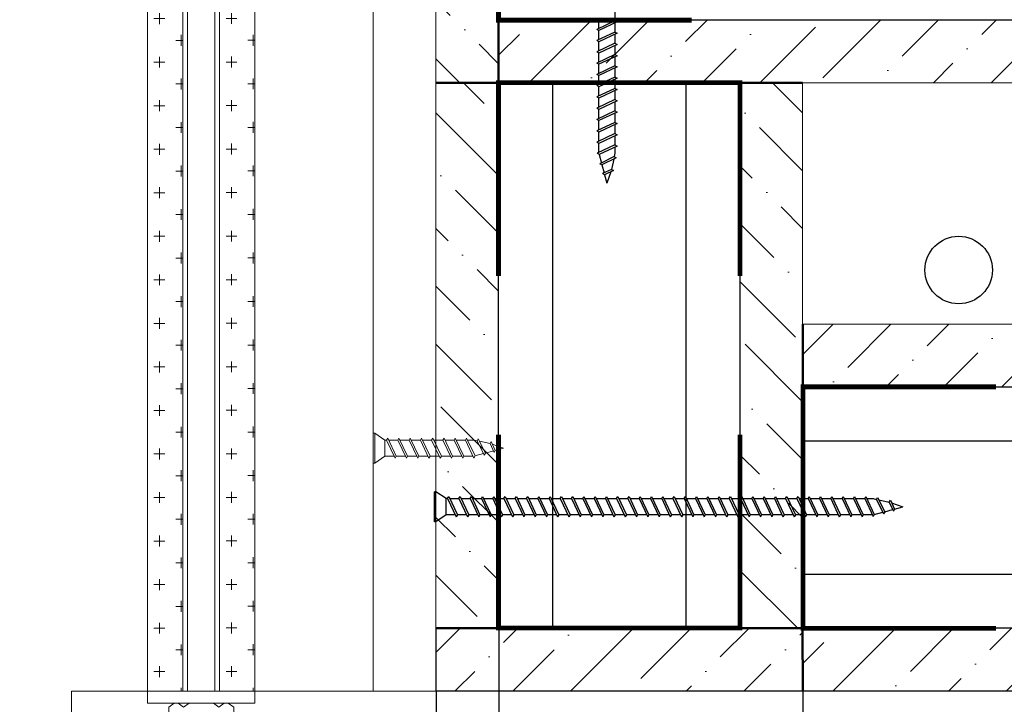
# Model space of a CAD drawing. Header units: millimetres. Extents: x 2030 to 92626, y -23454 to 23750.
# Tile 3 of 37: x 34609 to 37855, y -19933 to -17676. Entities that reach past the tile are written whole.
import ezdxf

# ---------------------------------------------------------------- set-up
doc = ezdxf.new("R2010")
doc.units = ezdxf.units.MM
doc.set_wipeout_variables(frame=1)
doc.linetypes.add('HIDDEN2', pattern=[4.7625, 3.175, -1.5875])
doc.layers.add('01_Техстронг Плита', color=32, linetype='Continuous', lineweight=9)
doc.layers.add('Расходные материалы', color=252, linetype='Continuous', lineweight=9)
for name, color, linetype, lineweight, true_color in [('Анкеры и саморезы', 7, 'Continuous', 9, 0x000000), ('Размеры и выноски', 7, 'Continuous', 9, 0x000000), ('Шпильки', 7, 'Continuous', 9, 0x000000)]:
    doc.layers.add(name, color=color, linetype=linetype, lineweight=lineweight, true_color=true_color)
doc.layers.add('профиль', color=7, linetype='Continuous', true_color=0x000000)
doc.styles.add('ISOCPEUR', font='isocpeur.ttf')
doc.dimstyles.new('ISO-25', dxfattribs={"dimtxt": 2.5, "dimasz": 2.5, "dimexe": 1.25, "dimexo": 0.625, "dimtad": 1, "dimtxsty": 'Standard', "dimcen": 2.5, "dimadec": 0, "dimazin": 0, "dimtfac": 1, "dimtmove": 0, "dimatfit": 3, "dimfxl": 1, "dimarcsym": 0})

# ---------------------------------------------------------------- blocks, each defined once
blk = doc.blocks.new('*U170')
blk.add_wipeout([(-340.43, 4), (-340.43, -4), (0, -4), (0, 4)])
at = {"linetype": 'HIDDEN2', "ltscale": 100}
for p, q in [((-328.3, 5.03), (-329.15, 3.85)), ((-328.3, 2.66), (-329.15, 3.85)), ((-328.3, -2.66), (-329.15, -3.85)), ((-328.3, -5.03), (-329.15, -3.85))]:
    blk.add_line(p, q, dxfattribs=at)
at = {"ltscale": 40}
for p, q in [((0, 4), (-325.63, 4)), ((0, 3), (-325.63, 3)), ((-325.63, -3), (0, -3)), ((0, -4), (-325.63, -4))]:
    blk.add_line(p, q, dxfattribs=at)
at = {"linetype": 'HIDDEN2', "ltscale": 100}
for points in [[(-328.3, -11.7), (-328.3, 11.7), (-325.63, 11.7), (-325.63, -11.7)], [(-328.3, 5.91), (-329.15, 7.1), (-334.25, 7.1), (-335.1, 5.91), (-335.1, -5.91), (-334.25, -7.1), (-329.15, -7.1), (-328.3, -5.91)]]:
    blk.add_lwpolyline(points, close=True, dxfattribs=at)
blk = doc.blocks.new('_Oblique')
at = {"color": 0, "linetype": 'ByBlock', "lineweight": -2}
blk.add_line((-0.5, -0.5), (0.5, 0.5), dxfattribs=at)
blk = doc.blocks.new('*D176')
at = {"layer": 'Defpoints', "color": 0, "transparency": 16777216}
for p in [(41583.5, -19888.7), (35982, -21315.9), (41583.5, -23452.9)]:
    blk.add_point(p, dxfattribs=at)
at = {"layer": 'Размеры и выноски', "color": 0, "lineweight": -2, "transparency": 16777216}
for p, q in [((41583.5, -19889.3), (41583.5, -23454.1)), ((35982, -21316.5), (35982, -23454.1)), ((35982, -23452.9), (41583.5, -23452.9))]:
    blk.add_line(p, q, dxfattribs=at)
at = {"layer": 'Размеры и выноски', "color": 0, "lineweight": -2, "transparency": 16777216, "xscale": 2.5, "yscale": 2.5, "zscale": 2.5, "rotation": 180}
blk.add_blockref('_Oblique', (35982, -23452.9), dxfattribs=at)
at = {"layer": 'Размеры и выноски', "color": 0, "lineweight": -2, "transparency": 16777216, "xscale": 2.5, "yscale": 2.5, "zscale": 2.5}
blk.add_blockref('_Oblique', (41583.5, -23452.9), dxfattribs=at)
at = {"layer": 'Размеры и выноски', "color": 0, "transparency": 16777216, "insert": (38782.8, -23239.4), "char_height": 250, "attachment_point": 5, "style": 'ISOCPEUR'}
blk.add_mtext('{\\H1.70293x;L}', dxfattribs=at)
blk = doc.blocks.new('*D177')
at = {"layer": 'Defpoints', "color": 0, "transparency": 16777216}
for p in [(37190.7, -19541.7), (35982, -21315.9), (37190.7, -22084.2)]:
    blk.add_point(p, dxfattribs=at)
at = {"layer": 'Размеры и выноски', "color": 0, "lineweight": -2, "transparency": 16777216}
for p, q in [((37190.7, -19542.3), (37190.7, -22085.4)), ((35982, -21316.5), (35982, -22085.4)), ((35982, -22084.2), (37190.7, -22084.2))]:
    blk.add_line(p, q, dxfattribs=at)
at = {"layer": 'Размеры и выноски', "color": 0, "lineweight": -2, "transparency": 16777216, "xscale": 2.5, "yscale": 2.5, "zscale": 2.5, "rotation": 180}
blk.add_blockref('_Oblique', (35982, -22084.2), dxfattribs=at)
at = {"layer": 'Размеры и выноски', "color": 0, "lineweight": -2, "transparency": 16777216, "xscale": 2.5, "yscale": 2.5, "zscale": 2.5}
blk.add_blockref('_Oblique', (37190.7, -22084.2), dxfattribs=at)
at = {"layer": 'Размеры и выноски', "color": 0, "transparency": 16777216, "insert": (36586.4, -21870.7), "char_height": 250, "attachment_point": 5, "style": 'ISOCPEUR'}
blk.add_mtext('{\\H1.70293x;75}', dxfattribs=at)
blk = doc.blocks.new('*D178')
at = {"layer": 'Defpoints', "color": 0, "transparency": 16777216}
for p in [(36188.5, -19682), (35982, -19889.1), (36188.5, -21373.9)]:
    blk.add_point(p, dxfattribs=at)
at = {"layer": 'Размеры и выноски', "color": 0, "lineweight": -2, "transparency": 16777216}
for p, q in [((36188.5, -19682.6), (36188.5, -21375.2)), ((35982, -19889.8), (35982, -21375.2)), ((35982, -21373.9), (34685, -21373.9)), ((36188.5, -21373.9), (35982, -21373.9)), ((36188.5, -21373.9), (36191, -21373.9))]:
    blk.add_line(p, q, dxfattribs=at)
at = {"layer": 'Размеры и выноски', "color": 0, "lineweight": -2, "transparency": 16777216, "xscale": 2.5, "yscale": 2.5, "zscale": 2.5}
blk.add_blockref('_Oblique', (35982, -21373.9), dxfattribs=at)
at = {"layer": 'Размеры и выноски', "color": 0, "lineweight": -2, "transparency": 16777216, "xscale": 2.5, "yscale": 2.5, "zscale": 2.5, "rotation": 180}
blk.add_blockref('_Oblique', (36188.5, -21373.9), dxfattribs=at)
at = {"layer": 'Размеры и выноски', "color": 0, "transparency": 16777216, "insert": (35122, -21117.9), "char_height": 250, "attachment_point": 5, "style": 'ISOCPEUR'}
blk.add_mtext('{\\H1.70293x;12,5}', dxfattribs=at)
blk = doc.blocks.new('Саморез 4.2Х90')
at = {"color": 7}
for p, q in [((-8.6, 245.3), (-0.1, 268.8)), ((4.6, 251.4), (-0.1, 268.8)), ((-13.7, 243), (4.6, 251.4)), ((-9.5, 240.6), (8.8, 249)), ((4.6, 251.4), (8.8, 249)), ((10.1, 231.2), (5.6, 247.6)), ((-19.6, 216.2), (10.1, 231.2)), ((-15.5, 213.8), (14.3, 228.8)), ((-14.3, 218.9), (-9.5, 240.6)), ((-9.5, 240.6), (-13.7, 243)), ((10.1, 231.2), (14.3, 228.8)), ((16, 209.4), (11.2, 227.3)), ((-21.1, 192), (16.1, 209.5)), ((-15.5, 213.8), (-19.6, 216.2)), ((-17, 207), (-15.5, 213.8)), ((-17, 189.6), (20.3, 207.1)), ((16.1, 209.5), (20.3, 207.1)), ((-17, 189.6), (-21.1, 192)), ((-21.1, 168.7), (16.7, 186.5)), ((-17, 166.3), (20.9, 184.1)), ((16.7, 186.5), (20.9, 184.1)), ((-17, 166.3), (-21.1, 168.7)), ((-21.1, 145.4), (16.7, 163.2)), ((16.7, 163.2), (20.9, 160.8)), ((-17, 143), (-21.1, 145.4)), ((-17, 143), (20.9, 160.8)), ((-21.1, 122), (16.7, 139.8)), ((-17, 119.6), (20.9, 137.4)), ((16.7, 139.8), (20.9, 137.4)), ((-17, 119.6), (-21.1, 122)), ((-21.1, 98.7), (16.7, 116.5)), ((-17, 96.3), (20.9, 114.1)), ((16.7, 116.5), (20.9, 114.1)), ((-17, 96.3), (-21.1, 98.7)), ((-21.1, 75.4), (16.7, 93.2)), ((-17, 73), (20.9, 90.8)), ((16.7, 93.2), (20.9, 90.8)), ((-17, 73), (-21.1, 75.4)), ((-21.1, 52), (16.7, 69.8)), ((-17, 49.6), (20.9, 67.4)), ((16.7, 69.8), (20.9, 67.4)), ((-17, 49.6), (-21.1, 52)), ((-21.1, 28.7), (16.7, 46.5)), ((-17, 26.3), (20.9, 44.1)), ((16.7, 46.5), (20.9, 44.1)), ((-17, 23), (-31.1, 2)), ((-17, 26.3), (-21.1, 28.7)), ((16.7, 23), (-17, 23)), ((16.7, 23), (30.8, 2)), ((30.8, 2), (-31.1, 2)), ((-31.1, 2), (-31.1, -1.2)), ((30.8, 2), (30.8, -1.2)), ((30.8, -1.2), (-31.1, -1.2))]:
    blk.add_line(p, q, dxfattribs=at)
for points in [[(-17, 194), (-17, 207)], [(16.7, 205.4), (16.7, 186.5)], [(-17, 170.7), (-17, 189.6)], [(-17, 147.3), (-17, 166.3)], [(16.7, 182.1), (16.7, 163.2)], [(-17, 124), (-17, 143)], [(16.7, 158.8), (16.7, 139.8)], [(16.7, 135.5), (16.7, 116.5)], [(-17, 100.7), (-17, 119.6)], [(16.7, 112.1), (16.7, 93.2)], [(-17, 77.3), (-17, 96.3)], [(16.7, 88.8), (16.7, 69.8)], [(-17, 54), (-17, 73)], [(16.7, 65.5), (16.7, 46.5)], [(-17, 30.7), (-17, 49.6)], [(16.7, 42.1), (16.7, 23.2)], [(16.7, 42.1), (16.7, 23.2)]]:
    blk.add_lwpolyline(points, dxfattribs=at)
blk.add_lwpolyline([(-17, 26.3), (-17, 23)])

msp = doc.modelspace()

# ---------------------------------------------------------------- hatches: boundary and pattern name
at = {"layer": '01_Техстронг Плита', "ltscale": 4}
h = msp.add_hatch(dxfattribs=at)
h.set_pattern_fill('ANSI36', color=32, scale=42.429359, angle=-90, style=0)
h.set_pattern_definition([(315, (-249265.55, 144941.21), (261.95573, -71.44247), [336.78304, -67.35661, 0, -67.35661])])
h.paths.add_polyline_path([(36187.409, -17883.721), (35980.889, -17883.721), (35980.889, -16675.059), (36187.409, -16675.059)])
h = msp.add_hatch(dxfattribs=at)
h.set_pattern_fill('ANSI36', color=32, scale=42.429359, angle=-180, style=0)
h.set_pattern_definition([(225, (205717.52, 267569.07), (-71.44247, -261.95573), [336.78304, -67.35661, 0, -67.35661])])
h.paths.add_polyline_path([(36187.429, -17883.883), (36187.429, -17677.364), (41376.059, -17677.364), (41376.059, -17883.883)])
h = msp.add_hatch(dxfattribs=at)
h.set_pattern_fill('ANSI36', color=32, scale=42.429359, angle=-270, style=0)
h.set_pattern_definition([(135, (321433.85, -187413.82), (-261.95573, 71.44247), [336.78304, -67.35661, 0, -67.35661])])
h.paths.add_polyline_path([(35980.889, -17883.721), (36187.409, -17883.721), (36187.409, -19681.974), (35980.889, -19681.974)])
h = msp.add_hatch(dxfattribs=at)
h.set_pattern_fill('ANSI36', color=32, scale=42.429359, angle=-270, style=0)
h.set_pattern_definition([(135, (322436.15, -187207.3), (-261.95573, 71.44247), [336.78304, -67.35661, 0, -67.35661])])
h.paths.add_polyline_path([(36983.195, -17883.7), (37189.714, -17883.7), (37189.714, -19681.974), (36983.195, -19681.974)])
h = msp.add_hatch(dxfattribs=at)
h.set_pattern_fill('ANSI36', color=32, scale=42.429359, angle=-180, style=0)
h.set_pattern_definition([(225, (206514.23, 266566.77), (-71.44247, -261.95573), [336.78304, -67.35661, 0, -67.35661])])
h.paths.add_polyline_path([(37190.632, -18886.188), (37190.632, -18679.668), (40373.775, -18679.668), (40373.775, -18886.188)])
h = msp.add_hatch(dxfattribs=at)
h.set_pattern_fill('ANSI36', color=32, scale=42.429359, angle=-180, style=0)
h.set_pattern_definition([(225, (198806.92, 265564.46), (-71.44247, -261.95573), [336.78304, -67.35661, 0, -67.35661])])
h.paths.add_polyline_path([(35981.99, -19888.493), (35981.99, -19681.974), (37190.652, -19681.974), (37190.652, -19888.493)])
h = msp.add_hatch(dxfattribs=at)
h.set_pattern_fill('ANSI36', color=32, scale=42.429359, angle=-180, style=0)
h.set_pattern_definition([(225, (206720.75, 265564.46), (-71.44247, -261.95573), [336.78304, -67.35661, 0, -67.35661])])
h.paths.add_polyline_path([(37190.652, -19888.493), (37190.652, -19681.974), (40374.876, -19681.974), (40374.876, -19888.493)])

# ---------------------------------------------------------------- linework, layer by layer
at = {"color": 7}
for p, q in [((36571.217, -17679.318), (36511.003, -17707.651)), ((36577.849, -17683.147), (36517.634, -17711.479)), ((36571.217, -17679.318), (36577.849, -17683.147)), ((36517.634, -17711.479), (36511.003, -17707.651)), ((36571.217, -17716.455), (36511.003, -17744.787)), ((36577.849, -17720.283), (36517.634, -17748.616)), ((36571.217, -17716.455), (36577.849, -17720.283)), ((36517.634, -17748.616), (36511.003, -17744.787)), ((36571.217, -17753.591), (36511.003, -17781.924)), ((36571.217, -17753.591), (36577.849, -17757.42)), ((36517.634, -17785.753), (36511.003, -17781.924)), ((36577.849, -17757.42), (36517.634, -17785.753)), ((36571.217, -17790.728), (36511.003, -17819.061)), ((36517.634, -17822.889), (36511.003, -17819.061)), ((36577.849, -17794.557), (36517.634, -17822.889)), ((36571.217, -17790.728), (36577.849, -17794.557)), ((36571.217, -17827.865), (36511.003, -17856.197)), ((36577.849, -17831.693), (36517.634, -17860.026)), ((36571.217, -17827.865), (36577.849, -17831.693)), ((36517.634, -17860.026), (36511.003, -17856.197)), ((36571.217, -17865.001), (36511.003, -17893.334)), ((36577.849, -17868.83), (36517.634, -17897.163)), ((36571.217, -17865.001), (36577.849, -17868.83)), ((36517.634, -17897.163), (36511.003, -17893.334)), ((36571.217, -17902.138), (36511.003, -17930.471)), ((36577.849, -17905.967), (36517.634, -17934.299)), ((36571.217, -17902.138), (36577.849, -17905.967)), ((36517.634, -17934.299), (36511.003, -17930.471)), ((36571.217, -17939.275), (36511.003, -17967.607)), ((36577.849, -17943.103), (36517.634, -17971.436)), ((36571.217, -17939.275), (36577.849, -17943.103)), ((36517.634, -17971.436), (36511.003, -17967.607)), ((36571.217, -17976.411), (36511.003, -18004.744)), ((36577.849, -17980.24), (36517.634, -18008.573)), ((36571.217, -17976.411), (36577.849, -17980.24)), ((36517.634, -18008.573), (36511.003, -18004.744)), ((36571.217, -18014.242), (36511.003, -18042.574)), ((36517.634, -18046.403), (36511.003, -18042.574)), ((36577.849, -18018.07), (36517.634, -18046.403)), ((36571.217, -18014.242), (36577.849, -18018.07)), ((36571.217, -18051.378), (36511.003, -18079.711)), ((36577.849, -18055.207), (36517.634, -18083.54)), ((36571.217, -18051.378), (36577.849, -18055.207)), ((36517.634, -18083.54), (36511.003, -18079.711)), ((36571.217, -18088.515), (36511.9, -18116.329)), ((36577.849, -18092.344), (36518.532, -18120.158)), ((36571.217, -18088.515), (36577.849, -18092.344)), ((36518.532, -18120.158), (36511.9, -18116.329)), ((36518.714, -18120.073), (36526.432, -18148.414)), ((36568.791, -18127.052), (36521.518, -18150.892)), ((36575.423, -18130.881), (36528.15, -18154.72)), ((36567.001, -18135.128), (36559.35, -18169.64)), ((36571.217, -18116.109), (36568.791, -18127.052)), ((36568.791, -18127.052), (36575.423, -18130.881)), ((36528.15, -18154.72), (36521.518, -18150.892)), ((36528.15, -18154.72), (36535.231, -18180.722)), ((36559.35, -18169.64), (36530.264, -18183.004)), ((36565.981, -18173.469), (36536.895, -18186.833)), ((36559.35, -18169.64), (36565.981, -18173.469)), ((36536.895, -18186.833), (36530.264, -18183.004)), ((36536.895, -18186.833), (36544.426, -18214.484)), ((36557.839, -18177.21), (36544.426, -18214.484)), ((35975.761, -19330.79), (35975.761, -19232.258)), ((35980.854, -19232.258), (35975.761, -19232.258)), ((35980.854, -19330.79), (35980.854, -19232.258)), ((36014.277, -19254.733), (35980.854, -19232.258)), ((36014.277, -19308.316), (36014.277, -19254.733)), ((36019.56, -19254.733), (36023.389, -19248.101)), ((36019.56, -19254.733), (36047.892, -19314.947)), ((36023.389, -19248.101), (36051.721, -19308.316)), ((36056.697, -19254.733), (36060.525, -19248.101)), ((36056.697, -19254.733), (36085.029, -19314.947)), ((36060.525, -19248.101), (36088.858, -19308.316)), ((36093.833, -19254.733), (36097.662, -19248.101)), ((36093.833, -19254.733), (36122.166, -19314.947)), ((36097.662, -19248.101), (36125.995, -19308.316)), ((36130.97, -19254.733), (36134.799, -19248.101)), ((36130.97, -19254.733), (36159.302, -19314.947)), ((36134.799, -19248.101), (36163.131, -19308.316)), ((36168.107, -19254.733), (36171.935, -19248.101)), ((36168.107, -19254.733), (36196.439, -19314.947)), ((36171.935, -19248.101), (36200.268, -19308.316)), ((36205.243, -19254.733), (36209.072, -19248.101)), ((36205.243, -19254.733), (36233.576, -19314.947)), ((36209.072, -19248.101), (36237.405, -19308.316)), ((36242.38, -19254.733), (36246.209, -19248.101)), ((36242.38, -19254.733), (36270.712, -19314.947)), ((36246.209, -19248.101), (36274.541, -19308.316)), ((36279.517, -19254.733), (36283.345, -19248.101)), ((36279.517, -19254.733), (36307.849, -19314.947)), ((36283.345, -19248.101), (36311.678, -19308.316)), ((36316.653, -19254.733), (36320.482, -19248.101)), ((36316.653, -19254.733), (36344.986, -19314.947)), ((36320.482, -19248.101), (36348.815, -19308.316)), ((36353.79, -19254.733), (36357.619, -19248.101)), ((36353.79, -19254.733), (36382.122, -19314.947)), ((36357.619, -19248.101), (36385.951, -19308.316)), ((36390.927, -19254.733), (36394.755, -19248.101)), ((36390.927, -19254.733), (36419.259, -19314.947)), ((36394.755, -19248.101), (36423.088, -19308.316)), ((36428.063, -19254.733), (36431.892, -19248.101)), ((36428.063, -19254.733), (36456.396, -19314.947)), ((36431.892, -19248.101), (36460.225, -19308.316)), ((36465.2, -19254.733), (36469.029, -19248.101)), ((36465.2, -19254.733), (36493.532, -19314.947)), ((36469.029, -19248.101), (36497.361, -19308.316)), ((36502.337, -19254.733), (36506.165, -19248.101)), ((36502.337, -19254.733), (36530.669, -19314.947)), ((36506.165, -19248.101), (36534.498, -19308.316)), ((36539.473, -19254.733), (36543.302, -19248.101)), ((36539.473, -19254.733), (36567.806, -19314.947)), ((36543.302, -19248.101), (36571.635, -19308.316)), ((36576.61, -19254.733), (36580.439, -19248.101)), ((36576.61, -19254.733), (36604.942, -19314.947)), ((36580.439, -19248.101), (36608.771, -19308.316)), ((36613.747, -19254.733), (36617.575, -19248.101)), ((36613.747, -19254.733), (36642.079, -19314.947)), ((36617.575, -19248.101), (36645.908, -19308.316)), ((36650.883, -19254.733), (36654.712, -19248.101)), ((36650.883, -19254.733), (36679.216, -19314.947)), ((36654.712, -19248.101), (36683.045, -19308.316)), ((36688.02, -19254.733), (36691.849, -19248.101)), ((36688.02, -19254.733), (36716.352, -19314.947)), ((36691.849, -19248.101), (36720.181, -19308.316)), ((36725.157, -19254.733), (36728.985, -19248.101)), ((36725.157, -19254.733), (36753.489, -19314.947)), ((36728.985, -19248.101), (36757.318, -19308.316)), ((36762.293, -19254.733), (36766.122, -19248.101)), ((36762.293, -19254.733), (36790.626, -19314.947)), ((36766.122, -19248.101), (36794.455, -19308.316)), ((36799.43, -19254.733), (36803.259, -19248.101)), ((36799.43, -19254.733), (36827.763, -19314.947)), ((36803.259, -19248.101), (36831.591, -19308.316)), ((36836.567, -19254.733), (36840.395, -19248.101)), ((36836.567, -19254.733), (36864.899, -19314.947)), ((36840.395, -19248.101), (36868.728, -19308.316)), ((36873.703, -19254.733), (36877.532, -19248.101)), ((36873.703, -19254.733), (36902.036, -19314.947)), ((36877.532, -19248.101), (36905.865, -19308.316)), ((36910.84, -19254.733), (36914.669, -19248.101)), ((36910.84, -19254.733), (36939.173, -19314.947)), ((36914.669, -19248.101), (36943.001, -19308.316)), ((36947.977, -19254.733), (36951.805, -19248.101)), ((36947.977, -19254.733), (36976.309, -19314.947)), ((36951.805, -19248.101), (36980.138, -19308.316)), ((36985.113, -19254.733), (36988.942, -19248.101)), ((36985.113, -19254.733), (37013.446, -19314.947)), ((36988.942, -19248.101), (37017.275, -19308.316)), ((37022.25, -19254.733), (37026.079, -19248.101)), ((37022.25, -19254.733), (37050.583, -19314.947)), ((37026.079, -19248.101), (37054.411, -19308.316)), ((37059.387, -19254.733), (37063.215, -19248.101)), ((37059.387, -19254.733), (37087.719, -19314.947)), ((37063.215, -19248.101), (37091.548, -19308.316)), ((37096.523, -19254.733), (37100.352, -19248.101)), ((37096.523, -19254.733), (37124.856, -19314.947)), ((37100.352, -19248.101), (37128.685, -19308.316)), ((37133.66, -19254.733), (37137.489, -19248.101)), ((37133.66, -19254.733), (37161.993, -19314.947)), ((37137.489, -19248.101), (37165.821, -19308.316)), ((37170.797, -19254.733), (37174.625, -19248.101)), ((37170.797, -19254.733), (37199.129, -19314.947)), ((37174.625, -19248.101), (37202.958, -19308.316)), ((37207.933, -19254.733), (37211.762, -19248.101)), ((37207.933, -19254.733), (37236.266, -19314.947)), ((37211.762, -19248.101), (37240.095, -19308.316)), ((37245.07, -19254.733), (37248.899, -19248.101)), ((37245.07, -19254.733), (37273.403, -19314.947)), ((37248.899, -19248.101), (37277.231, -19308.316)), ((37282.207, -19254.733), (37286.035, -19248.101)), ((37282.207, -19254.733), (37310.539, -19314.947)), ((37286.035, -19248.101), (37314.368, -19308.316)), ((37320.037, -19254.733), (37323.866, -19248.101)), ((37320.037, -19254.733), (37348.369, -19314.947)), ((37323.866, -19248.101), (37352.198, -19308.316)), ((37357.173, -19254.733), (37361.002, -19248.101)), ((37357.173, -19254.733), (37385.506, -19314.947)), ((37361.002, -19248.101), (37389.335, -19308.316)), ((37394.31, -19254.733), (37398.139, -19248.101)), ((37394.31, -19254.733), (37422.125, -19314.05)), ((37398.139, -19248.101), (37425.953, -19307.418)), ((37421.905, -19254.733), (37432.847, -19257.159)), ((37432.847, -19257.159), (37436.676, -19250.527)), ((37432.847, -19257.159), (37456.687, -19304.432)), ((37436.676, -19250.527), (37460.516, -19297.8)), ((37440.923, -19258.949), (37475.435, -19266.6)), ((37475.435, -19266.6), (37479.264, -19259.969)), ((37475.435, -19266.6), (37488.799, -19295.686)), ((37479.264, -19259.969), (37492.628, -19289.055)), ((37483.005, -19268.111), (37520.279, -19281.524)), ((36014.277, -19308.316), (35980.854, -19330.79)), ((36051.721, -19308.316), (36047.892, -19314.947)), ((36088.858, -19308.316), (36085.029, -19314.947)), ((36125.995, -19308.316), (36122.166, -19314.947)), ((36163.131, -19308.316), (36159.302, -19314.947)), ((36200.268, -19308.316), (36196.439, -19314.947)), ((36237.405, -19308.316), (36233.576, -19314.947)), ((36274.541, -19308.316), (36270.712, -19314.947)), ((36311.678, -19308.316), (36307.849, -19314.947)), ((36348.815, -19308.316), (36344.986, -19314.947)), ((36385.951, -19308.316), (36382.122, -19314.947)), ((36423.088, -19308.316), (36419.259, -19314.947)), ((36460.225, -19308.316), (36456.396, -19314.947)), ((36497.361, -19308.316), (36493.532, -19314.947)), ((36534.498, -19308.316), (36530.669, -19314.947)), ((36571.635, -19308.316), (36567.806, -19314.947)), ((36608.771, -19308.316), (36604.942, -19314.947)), ((36645.908, -19308.316), (36642.079, -19314.947)), ((36683.045, -19308.316), (36679.216, -19314.947)), ((36720.181, -19308.316), (36716.352, -19314.947)), ((36757.318, -19308.316), (36753.489, -19314.947)), ((36794.455, -19308.316), (36790.626, -19314.947)), ((36831.591, -19308.316), (36827.763, -19314.947)), ((36868.728, -19308.316), (36864.899, -19314.947)), ((36905.865, -19308.316), (36902.036, -19314.947)), ((36943.001, -19308.316), (36939.173, -19314.947)), ((36980.138, -19308.316), (36976.309, -19314.947)), ((37017.275, -19308.316), (37013.446, -19314.947)), ((37054.411, -19308.316), (37050.583, -19314.947)), ((37091.548, -19308.316), (37087.719, -19314.947)), ((37128.685, -19308.316), (37124.856, -19314.947)), ((37165.821, -19308.316), (37161.993, -19314.947)), ((37202.958, -19308.316), (37199.129, -19314.947)), ((37240.095, -19308.316), (37236.266, -19314.947)), ((37277.231, -19308.316), (37273.403, -19314.947)), ((37314.368, -19308.316), (37310.539, -19314.947)), ((37352.198, -19308.316), (37348.369, -19314.947)), ((37389.335, -19308.316), (37385.506, -19314.947)), ((37425.953, -19307.418), (37422.125, -19314.05)), ((37425.868, -19307.236), (37454.209, -19299.518)), ((37460.516, -19297.8), (37456.687, -19304.432)), ((37460.516, -19297.8), (37486.517, -19290.719)), ((37492.628, -19289.055), (37488.799, -19295.686)), ((37492.628, -19289.055), (37520.279, -19281.524)), ((35980.854, -19330.79), (35975.761, -19330.79))]:
    msp.add_line(p, q, dxfattribs=at)
at = {"color": 7, "lineweight": 50, "const_width": 15.916}
for points in [[(36824.037, -17677.364), (36187.409, -17677.364), (36187.409, -16881.578), (36824.037, -16881.578)], [(36983.195, -18520.329), (36983.195, -17883.7), (36187.409, -17883.7), (36187.409, -18520.329)], [(37827.444, -19681.974), (37190.815, -19681.974), (37190.815, -18886.188), (37827.444, -18886.188)], [(36983.195, -19044.264), (36983.195, -19680.893), (36187.409, -19680.893), (36187.409, -19044.264)]]:
    msp.add_lwpolyline(points, dxfattribs=at)
at = {"color": 7}
for points in [[(36571.217, -17649.13), (36571.217, -17679.318)], [(36517.634, -17704.53), (36517.634, -17674.343)], [(36571.217, -17686.267), (36571.217, -17716.455)], [(36517.634, -17741.667), (36517.634, -17711.479)], [(36517.634, -17778.804), (36517.634, -17748.616)], [(36571.217, -17723.404), (36571.217, -17753.591)], [(36517.634, -17815.94), (36517.634, -17785.753)], [(36571.217, -17760.54), (36571.217, -17790.728)], [(36571.217, -17797.677), (36571.217, -17827.865)], [(36517.634, -17853.077), (36517.634, -17822.889)], [(36571.217, -17834.814), (36571.217, -17865.001)], [(36517.634, -17890.214), (36517.634, -17860.026)], [(36571.217, -17871.95), (36571.217, -17902.138)], [(36517.634, -17927.35), (36517.634, -17897.163)], [(36571.217, -17909.087), (36571.217, -17939.275)], [(36517.634, -17964.487), (36517.634, -17934.299)], [(36571.217, -17946.224), (36571.217, -17976.411)], [(36517.634, -18001.624), (36517.634, -17971.436)], [(36517.634, -18038.76), (36517.634, -18008.573)], [(36571.217, -17983.36), (36571.217, -18013.548)], [(36571.217, -18021.191), (36571.217, -18051.378)], [(36517.634, -18076.591), (36517.634, -18046.403)], [(36571.217, -18058.327), (36571.217, -18088.515)], [(36517.634, -18113.641), (36517.634, -18083.54)], [(36571.217, -18095.453), (36571.217, -18116.109)], [(36026.509, -19254.733), (36056.697, -19254.733)], [(36063.646, -19254.733), (36093.833, -19254.733)], [(36100.782, -19254.733), (36130.97, -19254.733)], [(36137.919, -19254.733), (36168.107, -19254.733)], [(36175.056, -19254.733), (36205.243, -19254.733)], [(36212.192, -19254.733), (36242.38, -19254.733)], [(36249.329, -19254.733), (36279.517, -19254.733)], [(36286.466, -19254.733), (36316.653, -19254.733)], [(36323.602, -19254.733), (36353.79, -19254.733)], [(36360.739, -19254.733), (36390.927, -19254.733)], [(36397.876, -19254.733), (36428.063, -19254.733)], [(36435.012, -19254.733), (36465.2, -19254.733)], [(36472.149, -19254.733), (36502.337, -19254.733)], [(36509.286, -19254.733), (36539.473, -19254.733)], [(36546.422, -19254.733), (36576.61, -19254.733)], [(36583.559, -19254.733), (36613.747, -19254.733)], [(36620.696, -19254.733), (36650.883, -19254.733)], [(36657.832, -19254.733), (36688.02, -19254.733)], [(36694.969, -19254.733), (36725.157, -19254.733)], [(36732.106, -19254.733), (36762.293, -19254.733)], [(36769.242, -19254.733), (36799.43, -19254.733)], [(36806.379, -19254.733), (36836.567, -19254.733)], [(36843.516, -19254.733), (36873.703, -19254.733)], [(36880.652, -19254.733), (36910.84, -19254.733)], [(36917.789, -19254.733), (36947.977, -19254.733)], [(36954.926, -19254.733), (36985.113, -19254.733)], [(36992.062, -19254.733), (37022.25, -19254.733)], [(37029.199, -19254.733), (37059.387, -19254.733)], [(37066.336, -19254.733), (37096.523, -19254.733)], [(37103.472, -19254.733), (37133.66, -19254.733)], [(37140.609, -19254.733), (37170.797, -19254.733)], [(37177.746, -19254.733), (37207.933, -19254.733)], [(37214.882, -19254.733), (37245.07, -19254.733)], [(37252.019, -19254.733), (37282.207, -19254.733)], [(37289.156, -19254.733), (37319.343, -19254.733)], [(37326.986, -19254.733), (37357.173, -19254.733)], [(37364.123, -19254.733), (37394.31, -19254.733)], [(37401.248, -19254.733), (37421.905, -19254.733)], [(36044.772, -19308.316), (36014.585, -19308.316)], [(36044.772, -19308.316), (36014.585, -19308.316)], [(36081.909, -19308.316), (36051.721, -19308.316)], [(36119.045, -19308.316), (36088.858, -19308.316)], [(36156.182, -19308.316), (36125.995, -19308.316)], [(36193.319, -19308.316), (36163.131, -19308.316)], [(36230.455, -19308.316), (36200.268, -19308.316)], [(36267.592, -19308.316), (36237.405, -19308.316)], [(36304.729, -19308.316), (36274.541, -19308.316)], [(36341.865, -19308.316), (36311.678, -19308.316)], [(36379.002, -19308.316), (36348.815, -19308.316)], [(36416.139, -19308.316), (36385.951, -19308.316)], [(36453.275, -19308.316), (36423.088, -19308.316)], [(36490.412, -19308.316), (36460.225, -19308.316)], [(36527.549, -19308.316), (36497.361, -19308.316)], [(36564.685, -19308.316), (36534.498, -19308.316)], [(36601.822, -19308.316), (36571.635, -19308.316)], [(36638.959, -19308.316), (36608.771, -19308.316)], [(36676.095, -19308.316), (36645.908, -19308.316)], [(36713.232, -19308.316), (36683.045, -19308.316)], [(36750.369, -19308.316), (36720.181, -19308.316)], [(36787.506, -19308.316), (36757.318, -19308.316)], [(36824.642, -19308.316), (36794.455, -19308.316)], [(36861.779, -19308.316), (36831.591, -19308.316)], [(36898.916, -19308.316), (36868.728, -19308.316)], [(36936.052, -19308.316), (36905.865, -19308.316)], [(36973.189, -19308.316), (36943.001, -19308.316)], [(37010.326, -19308.316), (36980.138, -19308.316)], [(37047.462, -19308.316), (37017.275, -19308.316)], [(37084.599, -19308.316), (37054.411, -19308.316)], [(37121.736, -19308.316), (37091.548, -19308.316)], [(37158.872, -19308.316), (37128.685, -19308.316)], [(37196.009, -19308.316), (37165.821, -19308.316)], [(37233.146, -19308.316), (37202.958, -19308.316)], [(37270.282, -19308.316), (37240.095, -19308.316)], [(37307.419, -19308.316), (37277.231, -19308.316)], [(37344.556, -19308.316), (37314.368, -19308.316)], [(37382.386, -19308.316), (37352.198, -19308.316)], [(37419.436, -19308.316), (37389.335, -19308.316)]]:
    msp.add_lwpolyline(points, dxfattribs=at)
at = {"color": 1, "lineweight": 50}
for points in [[(36187.409, -17883.597), (36187.429, -17677.364)], [(35980.889, -19681.974), (36187.409, -19681.974)], [(36983.195, -19681.974), (37190.712, -19681.974)]]:
    msp.add_lwpolyline(points, dxfattribs=at)
at = {"color": 7, "lineweight": 50}
for points in [[(35980.889, -17883.721), (36187.429, -17883.883)], [(36983.195, -17883.883), (37189.714, -17883.883)], [(37190.652, -18886.188), (37190.632, -18679.668)], [(37190.712, -19889.142), (37189.714, -19681.974)]]:
    msp.add_lwpolyline(points, dxfattribs=at)
msp.add_lwpolyline([(36019.56, -19254.733), (36014.277, -19254.733)])
at = {"color": 253, "lineweight": 30, "ltscale": 5}
msp.add_circle((37704.159, -18501.08), 111.17, dxfattribs=at)
at = {"layer": '01_Техстронг Плита', "color": 5, "ltscale": 4}
msp.add_lwpolyline([(35980.889, -19889.162), (35774.37, -19889.162), (35774.37, -16469.277), (35980.889, -16469.277)], close=True, dxfattribs=at)
at = {"layer": '01_Техстронг Плита', "color": 32, "ltscale": 4}
for points in [[(36187.409, -17883.721), (35980.889, -17883.721), (35980.889, -16675.059), (36187.409, -16675.059)], [(36187.429, -17883.883), (36187.429, -17677.364), (41376.059, -17677.364), (41376.059, -17883.883)], [(35980.889, -17883.721), (36187.409, -17883.721), (36187.409, -19681.974), (35980.889, -19681.974)], [(36983.195, -17883.7), (37189.714, -17883.7), (37189.714, -19681.974), (36983.195, -19681.974)], [(37190.632, -18886.188), (37190.632, -18679.668), (40373.775, -18679.668), (40373.775, -18886.188)], [(35981.99, -19888.493), (35981.99, -19681.974), (37190.652, -19681.974), (37190.652, -19888.493)], [(37190.652, -19888.493), (37190.652, -19681.974), (40374.876, -19681.974), (40374.876, -19888.493)]]:
    msp.add_lwpolyline(points, close=True, dxfattribs=at)
at = {"layer": 'профиль', "color": 7, "ltscale": 4}
for points in [[(41376.059, -16881.578), (41376.059, -17677.364), (36187.306, -17677.364), (36187.429, -16881.578)], [(36983.195, -19681.974), (36187.409, -19681.974), (36187.409, -17883.597), (36983.195, -17883.721)], [(40373.775, -18886.188), (40373.775, -19681.974), (37190.528, -19681.974), (37190.652, -18886.188)]]:
    msp.add_lwpolyline(points, close=True, dxfattribs=at)
at = {"layer": 'профиль'}
for points in [[(36365.553, -17883.349), (36365.553, -19681.974)], [(36804.939, -17883.349), (36804.939, -19681.974)], [(37190.281, -19064.444), (40373.775, -19064.444)], [(37190.281, -19503.829), (40373.775, -19503.829)]]:
    msp.add_lwpolyline(points, dxfattribs=at)
at = {"layer": 'Расходные материалы', "color": 253, "linetype": 'Continuous'}
msp.add_line((34779.252, -20366.613), (34779.252, -19889.142), dxfattribs=at)

# ---------------------------------------------------------------- block references
at = {"layer": 'Анкеры и саморезы', "xscale": 1.59157149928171, "yscale": 1.59157149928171, "zscale": 1.59157149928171, "rotation": 270}
msp.add_blockref('Саморез 4.2Х90', (35776.332, -19088.487), dxfattribs=at)
at = {"layer": 'Шпильки', "xscale": 15.09993523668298, "yscale": 15.09993523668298, "zscale": 15.09993523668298, "rotation": 90}
msp.add_blockref('*U170', (35207.159, -14972.114), dxfattribs=at)

# ---------------------------------------------------------------- dimensions: what is measured, and where the dimension line sits
at = {"layer": 'Размеры и выноски'}
for base, p2, text, picture, middle in [((37190.712, -22084.179), (37190.712, -19541.687), '{\\H1.70293x;75}', '*D177', (36586.351, -22084.179)), ((41583.537, -23452.864), (41583.537, -19888.656), '{\\H1.70293x;L}', '*D176', (38782.764, -23452.864))]:
    dim = msp.add_linear_dim(base=base, p1=(35981.99, -21315.867), p2=p2, text=text, dimstyle='ISO-25', override={"dimscale": 1, "dimtxt": 250, "dimtxsty": 'ISOCPEUR', "dimblk1": 'Oblique', "dimblk2": 'Oblique', "dimsah": 1, "dimatfit": 0}, dxfattribs=at)
    dim.commit()
    dim.dimension.update_dxf_attribs({"geometry": picture, "text_midpoint": middle, "dimtype": 160})

# ---------------------------------------------------------------- next in the draw order: hatches: boundary and pattern name
at = {"layer": 'Шпильки'}
h = msp.add_hatch(dxfattribs=at)
h.set_pattern_fill('CROSS', color=102, scale=11.300158)
h.set_pattern_definition([(0, (-521703.39, -293717.76), (71.756001, 71.756001), [35.878, -107.634002]), (90, (-521685.45, -293735.7), (-71.756001, 71.756001), [35.878, -107.634002])])
h.paths.add_polyline_path([(35029.99, -19889.142), (35146.229, -19889.142), (35146.229, -14972.461), (35029.99, -14972.461)])
h = msp.add_hatch(dxfattribs=at)
h.set_pattern_fill('CROSS', color=102, scale=11.300158)
h.set_pattern_definition([(0, (-521465.89, -293717.34), (71.756001, 71.756001), [35.878, -107.634002]), (90, (-521447.95, -293735.28), (-71.756001, 71.756001), [35.878, -107.634002])])
h.paths.add_polyline_path([(35267.487, -19889.142), (35383.726, -19889.142), (35383.798, -14972.559), (35267.558, -14972.559)])

# ---------------------------------------------------------------- next in the draw order: linework, layer by layer
at = {"layer": 'Расходные материалы', "color": 253, "linetype": 'Continuous'}
msp.add_line((34779.252, -19889.142), (43159.157, -19889.142), dxfattribs=at)
at = {"layer": 'Шпильки', "color": 102, "ltscale": 4}
for points in [[(35029.99, -14972.461), (35146.229, -14972.461), (35146.229, -19889.142), (35029.99, -19889.142)], [(35267.558, -14972.559), (35383.798, -14972.559), (35383.726, -19889.142), (35267.487, -19889.142)]]:
    msp.add_lwpolyline(points, close=True, dxfattribs=at)

# ---------------------------------------------------------------- next in the draw order: dimensions: what is measured, and where the dimension line sits
at = {"layer": 'Размеры и выноски'}
dim = msp.add_linear_dim(base=(36188.51, -21373.938), p1=(35981.99, -19889.142), p2=(36188.51, -19681.974), text='{\\H1.70293x;12,5}', dimstyle='ISO-25', override={"dimtxt": 250, "dimtxsty": 'ISOCPEUR', "dimblk1": 'Oblique', "dimblk2": 'Oblique', "dimsah": 1, "dimatfit": 0}, dxfattribs=at)
dim.commit()
dim.dimension.update_dxf_attribs({"geometry": '*D178', "text_midpoint": (35121.97, -21373.938), "dimtype": 160})

doc.saveas('drawing.dxf')
